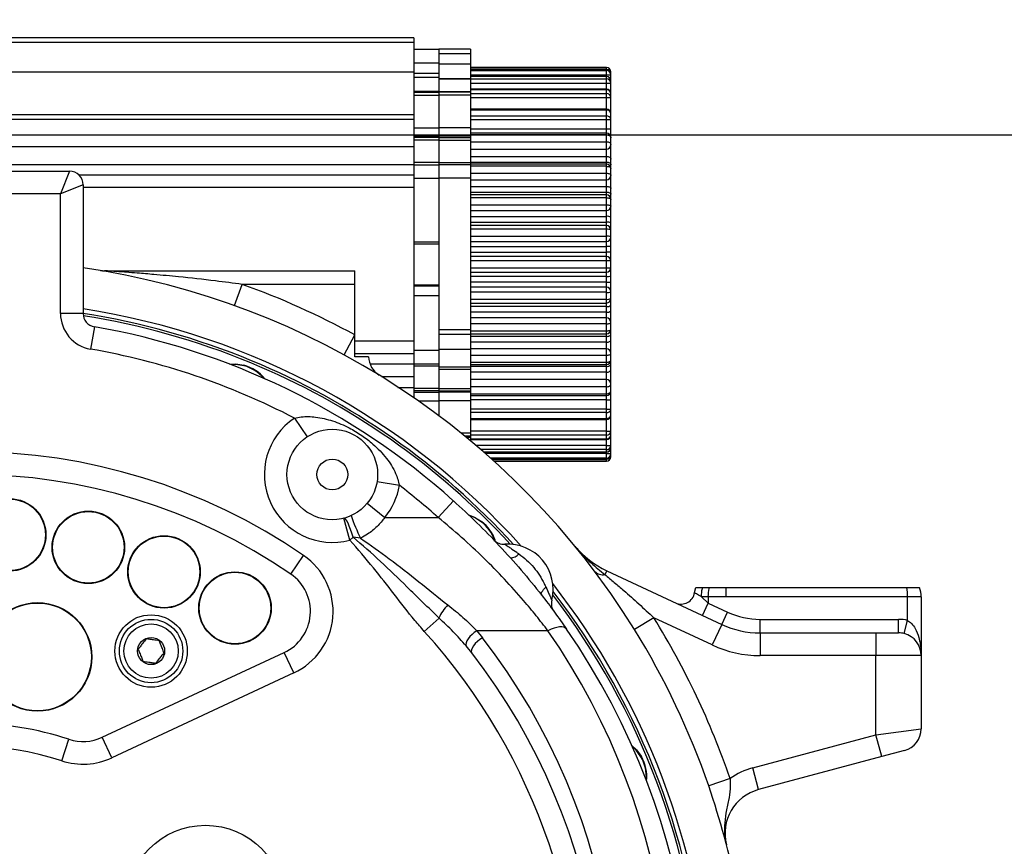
# Model space of a CAD drawing. Header units: millimetres. Extents: x -1 to 10933, y 0 to 7722.
# Tile 30 of 122: x 3660 to 3877, y 3521 to 3703. Entities that reach past the tile are written whole.
import ezdxf

# ---------------------------------------------------------------- set-up
doc = ezdxf.new("R2010")
doc.units = ezdxf.units.MM
doc.header["$LTSCALE"] = 13
doc.header["$PDSIZE"] = -1
doc.dimstyles.new('efort-st-1', dxfattribs={"dimtxt": 100, "dimasz": 100, "dimexe": 1.25, "dimexo": 0.625, "dimtad": 1, "dimdec": 0, "dimdsep": 46, "dimtxsty": 'Standard', "dimcen": 2.5, "dimclrd": 3, "dimclre": 3, "dimadec": 0, "dimazin": 0, "dimtfac": 1, "dimtmove": 0, "dimatfit": 3, "dimfxl": 1, "dimarcsym": 0})

# ---------------------------------------------------------------- blocks, each defined once
blk = doc.blocks.new('SW_CENTERMARKSYMBOL_1')
at = {"color": 0, "linetype": 'Continuous', "lineweight": 18}
for p, q in [((0, 5), (0, 67.5)), ((0, 0), (0, 2.5)), ((-5, 0), (-67.5, 0)), ((0, 0), (-2.5, 0)), ((0, 0), (0, -2.5)), ((0, 0), (2.5, 0)), ((5, 0), (67.5, 0)), ((0, -5), (0, -67.5))]:
    blk.add_line(p, q, dxfattribs=at)
blk = doc.blocks.new('*D147')
at = {"color": 3, "lineweight": -2}
for p, q in [((5389.67, 3777.93), (5389.67, 4090.22)), ((3303.02, 3677.93), (5390.92, 3677.93)), ((5389.67, 3477.93), (5389.67, 3677.93)), ((3649.43, 3477.93), (5390.92, 3477.93)), ((5389.67, 3377.93), (5389.67, 3277.93))]:
    blk.add_line(p, q, dxfattribs=at)
at = {"color": 3}
for points in [[(5373.01, 3777.93), (5406.34, 3777.93), (5389.67, 3677.93)], [(5406.34, 3377.93), (5373.01, 3377.93), (5389.67, 3477.93)]]:
    blk.add_solid(points, dxfattribs=at)
at = {"layer": 'Defpoints', "color": 0}
for p in [(3302.4, 3677.93), (5389.67, 3677.93), (3648.81, 3477.93)]:
    blk.add_point(p, dxfattribs=at)
at = {"color": 0, "insert": (5339.05, 3989.59), "char_height": 100, "attachment_point": 5, "rotation": 90}
blk.add_mtext('200', dxfattribs=at)
blk = doc.blocks.new('*D148')
at = {"color": 3, "lineweight": -2}
for p, q in [((4973.73, 3947.93), (4973.73, 4248.79)), ((3522.93, 3847.93), (4974.98, 3847.93)), ((4973.73, 3677.93), (4973.73, 3847.93)), ((3303.02, 3677.93), (4974.98, 3677.93)), ((4973.73, 3577.93), (4973.73, 3477.93))]:
    blk.add_line(p, q, dxfattribs=at)
at = {"color": 3}
for points in [[(4957.07, 3947.93), (4990.4, 3947.93), (4973.73, 3847.93)], [(4990.4, 3577.93), (4957.07, 3577.93), (4973.73, 3677.93)]]:
    blk.add_solid(points, dxfattribs=at)
at = {"layer": 'Defpoints', "color": 0}
for p in [(3522.31, 3847.93), (4973.73, 3847.93), (3302.4, 3677.93)]:
    blk.add_point(p, dxfattribs=at)
at = {"color": 0, "insert": (4923.11, 4152.64), "char_height": 100, "attachment_point": 5, "rotation": 90}
blk.add_mtext('170', dxfattribs=at)
blk = doc.blocks.new('*D152')
at = {"color": 3, "lineweight": -2}
for p, q in [((3648.81, 3478.56), (3648.81, 4261.68)), ((3853.81, 4260.43), (3748.81, 4260.43)), ((3953.81, 1527.38), (3953.81, 4261.68))]:
    blk.add_line(p, q, dxfattribs=at)
at = {"color": 3}
for points in [[(3748.81, 4277.1), (3748.81, 4243.77), (3648.81, 4260.43)], [(3853.81, 4243.77), (3853.81, 4277.1), (3953.81, 4260.43)]]:
    blk.add_solid(points, dxfattribs=at)
at = {"layer": 'Defpoints', "color": 0}
for p in [(3648.81, 4260.43), (3648.81, 3477.93), (3953.81, 1526.76)]:
    blk.add_point(p, dxfattribs=at)
at = {"color": 0, "insert": (3801.31, 4311.06), "char_height": 100, "attachment_point": 5}
blk.add_mtext('305', dxfattribs=at)

msp = doc.modelspace()

# ---------------------------------------------------------------- linework, layer by layer
at = {"color": 7, "linetype": 'Continuous', "lineweight": 25}
for p, q in [((3746.81, 3699.36), (3563.31, 3699.36)), ((3746.81, 3699.36), (3746.81, 3698.36)), ((3746.81, 3698.36), (3563.31, 3698.36)), ((3746.81, 3698.36), (3746.81, 3691.86)), ((3746.81, 3696.86), (3752.31, 3696.86)), ((3752.31, 3696.86), (3752.31, 3693.86)), ((3759.31, 3696.86), (3752.31, 3696.86)), ((3759.31, 3695.86), (3752.31, 3695.86)), ((3759.31, 3696.86), (3759.31, 3695.86)), ((3759.31, 3695.86), (3759.31, 3693.61)), ((3746.81, 3693.86), (3752.31, 3693.86)), ((3752.31, 3693.86), (3752.31, 3691.49)), ((3752.31, 3693.61), (3759.31, 3693.61)), ((3759.31, 3693.61), (3759.31, 3690.36)), ((3789.31, 3692.86), (3759.31, 3692.86)), ((3759.31, 3692.86), (3789.31, 3692.86)), ((3746.81, 3691.86), (3746.81, 3682.36)), ((3752.31, 3691.49), (3746.81, 3691.49)), ((3752.31, 3690.62), (3746.81, 3690.62)), ((3752.31, 3691.49), (3752.31, 3690.62)), ((3752.31, 3690.62), (3752.31, 3687.55)), ((3789.31, 3692.43), (3759.31, 3692.43)), ((3789.31, 3692.42), (3759.31, 3692.42)), ((3759.31, 3692.17), (3789.31, 3692.17)), ((3759.31, 3691.19), (3789.31, 3691.19)), ((3789.31, 3690.87), (3759.31, 3690.87)), ((3789.31, 3690.83), (3759.31, 3690.83)), ((3789.31, 3692.17), (3789.31, 3692.42)), ((3789.31, 3691.19), (3789.31, 3692.17)), ((3789.31, 3691.19), (3790.31, 3691.19)), ((3789.31, 3690.31), (3789.31, 3690.83)), ((3790.31, 3691.43), (3790.31, 3691.86)), ((3790.31, 3691.86), (3790.31, 3691.86)), ((3790.31, 3691.19), (3790.31, 3691.43)), ((3790.31, 3689.87), (3790.31, 3691.19)), ((3759.31, 3690.36), (3752.31, 3690.36)), ((3759.31, 3690.23), (3752.31, 3690.23)), ((3759.31, 3690.36), (3759.31, 3690.23)), ((3759.31, 3690.31), (3789.31, 3690.31)), ((3759.31, 3690.23), (3759.31, 3687.55)), ((3759.31, 3689.37), (3789.31, 3689.37)), ((3789.31, 3689.37), (3789.31, 3690.31)), ((3789.31, 3689.37), (3790.31, 3689.37)), ((3790.31, 3689.37), (3790.31, 3689.87)), ((3790.31, 3687.05), (3790.31, 3689.37)), ((3752.31, 3687.55), (3746.81, 3687.55)), ((3746.81, 3687.36), (3752.31, 3687.36)), ((3746.81, 3686.7), (3752.31, 3686.7)), ((3752.31, 3687.55), (3752.31, 3687.36)), ((3752.31, 3687.55), (3759.31, 3687.55)), ((3752.31, 3687.36), (3752.31, 3686.7)), ((3759.31, 3687.36), (3752.31, 3687.36)), ((3752.31, 3686.7), (3752.31, 3679.53)), ((3759.31, 3686.7), (3752.31, 3686.7)), ((3789.31, 3688.05), (3759.31, 3688.05)), ((3789.31, 3687.93), (3759.31, 3687.93)), ((3759.31, 3687.55), (3759.31, 3687.36)), ((3759.31, 3687.36), (3759.31, 3686.7)), ((3759.31, 3687.09), (3789.31, 3687.09)), ((3759.31, 3686.7), (3759.31, 3679.53)), ((3759.31, 3686.23), (3789.31, 3686.23)), ((3789.31, 3687.09), (3789.31, 3687.93)), ((3789.31, 3686.23), (3789.31, 3687.09)), ((3789.31, 3686.23), (3790.31, 3686.23)), ((3790.31, 3686.23), (3790.31, 3687.05)), ((3790.31, 3682.63), (3790.31, 3686.23)), ((3746.81, 3682.36), (3563.31, 3682.36)), ((3746.81, 3682.36), (3746.81, 3681.36)), ((3789.31, 3683.63), (3759.31, 3683.63)), ((3789.31, 3683.41), (3759.31, 3683.41)), ((3759.31, 3682.13), (3789.31, 3682.13)), ((3789.31, 3682.13), (3789.31, 3683.41)), ((3789.31, 3681.38), (3789.31, 3682.13)), ((3790.31, 3681.38), (3790.31, 3682.63)), ((3746.81, 3681.36), (3563.31, 3681.36)), ((3746.81, 3681.36), (3746.81, 3675.35)), ((3759.31, 3681.38), (3789.31, 3681.38)), ((3789.31, 3679.31), (3789.31, 3681.38)), ((3789.31, 3681.38), (3790.31, 3681.38)), ((3790.31, 3679.31), (3790.31, 3681.38)), ((3746.81, 3679.53), (3752.31, 3679.53)), ((3746.81, 3677.65), (3752.31, 3677.65)), ((3752.31, 3679.53), (3752.31, 3677.65)), ((3759.31, 3679.53), (3752.31, 3679.53)), ((3752.31, 3677.65), (3752.31, 3677.34)), ((3759.31, 3677.65), (3752.31, 3677.65)), ((3759.31, 3679.53), (3759.31, 3677.65)), ((3759.31, 3679.31), (3789.31, 3679.31)), ((3789.31, 3678.31), (3759.31, 3678.31)), ((3789.31, 3677.97), (3759.31, 3677.97)), ((3759.31, 3677.65), (3759.31, 3677.35)), ((3789.31, 3678.31), (3789.31, 3679.31)), ((3789.31, 3679.31), (3790.31, 3679.31)), ((3789.31, 3677.97), (3789.31, 3678.31)), ((3789.31, 3676.43), (3789.31, 3677.97)), ((3790.31, 3677.31), (3790.31, 3679.31)), ((3563.31, 3675.36), (3746.81, 3675.35)), ((3752.31, 3677.34), (3746.81, 3677.34)), ((3752.31, 3676.76), (3746.81, 3676.76)), ((3746.81, 3675.35), (3746.81, 3671.35)), ((3752.31, 3677.35), (3759.31, 3677.35)), ((3752.31, 3677.34), (3752.31, 3676.76)), ((3752.31, 3676.76), (3752.31, 3671.88)), ((3752.31, 3676.76), (3759.31, 3676.76)), ((3759.31, 3677.35), (3759.31, 3676.76)), ((3759.31, 3676.76), (3759.31, 3671.88)), ((3759.31, 3676.43), (3789.31, 3676.43)), ((3789.31, 3674.81), (3789.31, 3676.43)), ((3790.31, 3675.81), (3790.31, 3677.31)), ((3790.31, 3672.59), (3790.31, 3675.81)), ((3759.31, 3674.81), (3789.31, 3674.81)), ((3759.31, 3673.2), (3789.31, 3673.2)), ((3789.31, 3673.2), (3789.31, 3674.81)), ((3789.31, 3671.93), (3789.31, 3673.2)), ((3746.81, 3671.35), (3566.99, 3671.36)), ((3752.31, 3671.88), (3746.81, 3671.88)), ((3746.81, 3671.36), (3752.31, 3671.36)), ((3746.81, 3671.35), (3746.81, 3669.15)), ((3752.31, 3671.88), (3752.31, 3671.36)), ((3752.31, 3671.88), (3759.31, 3671.88)), ((3752.31, 3671.36), (3752.31, 3668.36)), ((3759.31, 3671.36), (3752.31, 3671.36)), ((3759.31, 3671.93), (3789.31, 3671.93)), ((3759.31, 3671.88), (3759.31, 3671.36)), ((3789.31, 3671.51), (3759.31, 3671.51)), ((3759.31, 3671.36), (3759.31, 3668.36)), ((3789.31, 3671.01), (3759.31, 3671.01)), ((3789.31, 3671.51), (3789.31, 3671.93)), ((3789.31, 3671.01), (3789.31, 3671.51)), ((3789.31, 3669.47), (3789.31, 3671.01)), ((3790.31, 3671.35), (3790.31, 3672.59)), ((3790.31, 3670.51), (3790.31, 3671.35)), ((3626.81, 3669.93), (3670.81, 3669.93)), ((3670.81, 3669.93), (3668.81, 3664.93)), ((3672.77, 3669.15), (3746.81, 3669.15)), ((3746.81, 3669.15), (3746.81, 3666.35)), ((3759.31, 3669.47), (3789.31, 3669.47)), ((3789.31, 3668.01), (3789.31, 3669.47)), ((3790.31, 3669.01), (3790.31, 3670.51)), ((3790.31, 3666.13), (3790.31, 3669.01)), ((3673.81, 3666.93), (3668.81, 3664.93)), ((3673.81, 3666.93), (3673.81, 3638.51)), ((3746.81, 3668.36), (3752.31, 3668.36)), ((3752.31, 3668.36), (3752.31, 3654.36)), ((3759.31, 3668.36), (3752.31, 3668.36)), ((3759.31, 3668.36), (3759.31, 3634.86)), ((3759.31, 3668.01), (3789.31, 3668.01)), ((3759.31, 3666.57), (3789.31, 3666.57)), ((3789.31, 3666.57), (3789.31, 3668.01)), ((3789.31, 3665.3), (3789.31, 3666.57)), ((3668.81, 3664.93), (3628.81, 3664.93)), ((3668.81, 3638.51), (3668.81, 3664.93)), ((3746.81, 3666.35), (3673.81, 3666.35)), ((3746.81, 3666.35), (3746.81, 3632.42)), ((3759.31, 3665.3), (3789.31, 3665.3)), ((3789.31, 3664.71), (3759.31, 3664.71)), ((3789.31, 3664.71), (3789.31, 3665.3)), ((3789.31, 3664.05), (3789.31, 3664.71)), ((3790.31, 3664.89), (3790.31, 3666.13)), ((3790.31, 3663.71), (3790.31, 3664.89)), ((3789.31, 3664.05), (3759.31, 3664.05)), ((3759.31, 3662.51), (3789.31, 3662.51)), ((3789.31, 3662.51), (3789.31, 3664.05)), ((3789.31, 3661.21), (3789.31, 3662.51)), ((3790.31, 3662.21), (3790.31, 3663.71)), ((3790.31, 3659.67), (3790.31, 3662.21)), ((3759.31, 3661.21), (3789.31, 3661.21)), ((3789.31, 3659.94), (3789.31, 3661.21)), ((3759.31, 3659.94), (3789.31, 3659.94)), ((3759.31, 3658.67), (3789.31, 3658.67)), ((3789.31, 3657.91), (3759.31, 3657.91)), ((3789.31, 3658.67), (3789.31, 3659.94)), ((3789.31, 3657.91), (3789.31, 3658.67)), ((3789.31, 3657.09), (3789.31, 3657.91)), ((3790.31, 3658.43), (3790.31, 3659.67)), ((3790.31, 3656.91), (3790.31, 3658.43)), ((3789.31, 3657.09), (3759.31, 3657.09)), ((3789.31, 3655.55), (3789.31, 3657.09)), ((3790.31, 3655.41), (3790.31, 3656.91)), ((3746.81, 3654.36), (3752.31, 3654.36)), ((3746.81, 3653.86), (3752.31, 3653.86)), ((3752.31, 3654.36), (3752.31, 3653.86)), ((3752.31, 3653.86), (3752.31, 3644.86)), ((3759.31, 3655.55), (3789.31, 3655.55)), ((3759.31, 3654.41), (3789.31, 3654.41)), ((3789.31, 3654.41), (3789.31, 3655.55)), ((3789.31, 3653.31), (3789.31, 3654.41)), ((3790.31, 3653.21), (3790.31, 3655.41)), ((3759.31, 3653.31), (3789.31, 3653.31)), ((3759.31, 3652.04), (3789.31, 3652.04)), ((3789.31, 3652.04), (3789.31, 3653.31)), ((3789.31, 3651.11), (3789.31, 3652.04)), ((3790.31, 3651.97), (3790.31, 3653.21)), ((3790.31, 3650.11), (3790.31, 3651.97)), ((3789.31, 3651.11), (3759.31, 3651.11)), ((3789.31, 3650.13), (3759.31, 3650.13)), ((3789.31, 3650.13), (3789.31, 3651.11)), ((3789.31, 3648.59), (3789.31, 3650.13)), ((3790.31, 3648.61), (3790.31, 3650.11)), ((3678.5, 3647.93), (3733.81, 3647.93)), ((3733.81, 3644.93), (3733.81, 3647.93)), ((3759.31, 3648.59), (3789.31, 3648.59)), ((3759.31, 3647.61), (3789.31, 3647.61)), ((3789.31, 3647.61), (3789.31, 3648.59)), ((3789.31, 3646.68), (3789.31, 3647.61)), ((3790.31, 3646.75), (3790.31, 3648.61)), ((3707.26, 3640.23), (3708.95, 3644.93)), ((3733.81, 3644.93), (3708.95, 3644.93)), ((3733.81, 3633.76), (3733.81, 3644.93)), ((3746.81, 3644.86), (3752.31, 3644.86)), ((3752.31, 3644.86), (3752.31, 3644.51)), ((3789.31, 3646.68), (3759.31, 3646.68)), ((3789.31, 3645.41), (3759.31, 3645.41)), ((3789.31, 3645.41), (3789.31, 3646.68)), ((3789.31, 3644.31), (3789.31, 3645.41)), ((3790.31, 3645.51), (3790.31, 3646.75)), ((3790.31, 3643.31), (3790.31, 3645.51)), ((3752.31, 3644.51), (3746.81, 3644.51)), ((3752.31, 3644.51), (3752.31, 3642.41)), ((3789.31, 3644.31), (3759.31, 3644.31)), ((3789.31, 3643.17), (3759.31, 3643.17)), ((3789.31, 3643.17), (3789.31, 3644.31)), ((3789.31, 3641.63), (3789.31, 3643.17)), ((3790.31, 3641.81), (3790.31, 3643.31)), ((3752.31, 3642.41), (3746.81, 3642.41)), ((3752.31, 3642.41), (3752.31, 3630.36)), ((3759.31, 3641.63), (3789.31, 3641.63)), ((3759.31, 3640.81), (3789.31, 3640.81)), ((3789.31, 3640.81), (3789.31, 3641.63)), ((3789.31, 3640.05), (3789.31, 3640.81)), ((3790.31, 3640.29), (3790.31, 3641.81)), ((3673.81, 3638.51), (3668.81, 3638.51)), ((3789.31, 3640.05), (3759.31, 3640.05)), ((3789.31, 3638.78), (3759.31, 3638.78)), ((3789.31, 3638.78), (3789.31, 3640.05)), ((3789.31, 3637.51), (3789.31, 3638.78)), ((3790.31, 3639.05), (3790.31, 3640.29)), ((3790.31, 3636.51), (3790.31, 3639.05)), ((3789.31, 3637.51), (3759.31, 3637.51)), ((3789.31, 3636.21), (3759.31, 3636.21)), ((3789.31, 3636.21), (3789.31, 3637.51)), ((3789.31, 3634.67), (3789.31, 3636.21)), ((3790.31, 3635.01), (3790.31, 3636.51)), ((3676.29, 3635.55), (3675.44, 3630.63)), ((3759.31, 3634.86), (3752.31, 3634.86)), ((3759.31, 3634.86), (3759.31, 3633.86)), ((3759.31, 3634.67), (3789.31, 3634.67)), ((3759.31, 3634.01), (3789.31, 3634.01)), ((3789.31, 3634.01), (3789.31, 3634.67)), ((3789.31, 3633.42), (3789.31, 3634.01)), ((3790.31, 3633.83), (3790.31, 3635.01)), ((3731.42, 3629.37), (3733.81, 3633.76)), ((3733.81, 3632.42), (3746.81, 3632.42)), ((3746.81, 3632.42), (3746.81, 3629.55)), ((3759.31, 3633.86), (3752.31, 3633.86)), ((3759.31, 3633.86), (3759.31, 3630.61)), ((3789.31, 3633.42), (3759.31, 3633.42)), ((3789.31, 3632.15), (3759.31, 3632.15)), ((3789.31, 3632.15), (3789.31, 3633.42)), ((3789.31, 3630.71), (3789.31, 3632.15)), ((3790.31, 3632.59), (3790.31, 3633.83)), ((3790.31, 3629.71), (3790.31, 3632.59)), ((3746.81, 3630.36), (3752.31, 3630.36)), ((3752.31, 3630.61), (3759.31, 3630.61)), ((3752.31, 3630.36), (3752.31, 3627.36)), ((3789.31, 3630.71), (3759.31, 3630.71)), ((3759.31, 3630.61), (3759.31, 3626.65)), ((3789.31, 3629.25), (3789.31, 3630.71)), ((3790.31, 3628.21), (3790.31, 3629.71)), ((3746.81, 3629.55), (3733.81, 3629.55)), ((3746.81, 3629.55), (3746.81, 3627.35)), ((3789.31, 3629.25), (3759.31, 3629.25)), ((3759.31, 3627.71), (3789.31, 3627.71)), ((3789.31, 3627.71), (3789.31, 3629.25)), ((3789.31, 3627.21), (3789.31, 3627.71)), ((3790.31, 3627.37), (3790.31, 3628.21)), ((3737.23, 3627.35), (3746.81, 3627.35)), ((3746.81, 3627.36), (3752.31, 3627.36)), ((3746.81, 3627.35), (3746.81, 3624.56)), ((3752.31, 3626.84), (3746.81, 3626.84)), ((3752.31, 3627.36), (3752.31, 3626.84)), ((3752.31, 3626.84), (3752.31, 3621.96)), ((3759.31, 3626.65), (3752.31, 3626.65)), ((3759.31, 3626.15), (3752.31, 3626.15)), ((3759.31, 3627.21), (3789.31, 3627.21)), ((3789.31, 3626.79), (3759.31, 3626.79)), ((3759.31, 3626.65), (3759.31, 3626.15)), ((3759.31, 3626.15), (3759.31, 3621.96)), ((3789.31, 3625.52), (3759.31, 3625.52)), ((3789.31, 3626.79), (3789.31, 3627.21)), ((3789.31, 3625.52), (3789.31, 3626.79)), ((3789.31, 3623.91), (3789.31, 3625.52)), ((3790.31, 3626.13), (3790.31, 3627.37)), ((3790.31, 3622.91), (3790.31, 3626.13)), ((3739.67, 3624.56), (3746.81, 3624.56)), ((3746.81, 3624.56), (3746.81, 3622.16)), ((3789.31, 3623.91), (3759.31, 3623.91)), ((3789.31, 3622.29), (3789.31, 3623.91)), ((3743.27, 3622.16), (3746.81, 3622.16)), ((3746.81, 3622.16), (3746.81, 3619.89)), ((3752.31, 3621.96), (3746.81, 3621.96)), ((3752.31, 3621.38), (3746.81, 3621.38)), ((3746.81, 3621.08), (3752.31, 3621.08)), ((3752.31, 3621.96), (3752.31, 3621.38)), ((3752.31, 3621.96), (3759.31, 3621.96)), ((3752.31, 3621.38), (3752.31, 3621.08)), ((3752.31, 3621.38), (3759.31, 3621.38)), ((3752.31, 3621.08), (3752.31, 3619.19)), ((3759.31, 3621.08), (3752.31, 3621.08)), ((3789.31, 3622.29), (3759.31, 3622.29)), ((3759.31, 3621.96), (3759.31, 3621.38)), ((3759.31, 3621.38), (3759.31, 3621.08)), ((3759.31, 3621.08), (3759.31, 3619.19)), ((3789.31, 3620.75), (3789.31, 3622.29)), ((3790.31, 3621.41), (3790.31, 3622.91)), ((3790.31, 3619.41), (3790.31, 3621.41)), ((3752.31, 3619.19), (3752.31, 3615.93)), ((3759.31, 3619.19), (3752.31, 3619.19)), ((3759.31, 3620.75), (3789.31, 3620.75)), ((3759.31, 3620.41), (3789.31, 3620.41)), ((3789.31, 3619.41), (3759.31, 3619.41)), ((3759.31, 3619.19), (3759.31, 3612.03)), ((3789.31, 3620.41), (3789.31, 3620.75)), ((3789.31, 3619.41), (3789.31, 3620.41)), ((3789.31, 3619.41), (3790.31, 3619.41)), ((3789.31, 3617.35), (3789.31, 3619.41)), ((3790.31, 3617.35), (3790.31, 3619.41)), ((3789.31, 3617.35), (3759.31, 3617.35)), ((3789.31, 3616.59), (3759.31, 3616.59)), ((3789.31, 3616.59), (3789.31, 3617.35)), ((3789.31, 3617.35), (3790.31, 3617.35)), ((3789.31, 3615.31), (3789.31, 3616.59)), ((3790.31, 3616.1), (3790.31, 3617.35)), ((3720.45, 3615.38), (3723.23, 3611.23)), ((3759.31, 3615.31), (3789.31, 3615.31)), ((3759.31, 3615.1), (3789.31, 3615.1)), ((3790.31, 3612.5), (3790.31, 3616.1)), ((3789.31, 3612.5), (3759.31, 3612.5)), ((3789.31, 3612.5), (3790.31, 3612.5)), ((3789.31, 3611.63), (3789.31, 3612.5)), ((3790.31, 3611.68), (3790.31, 3612.5)), ((3759.31, 3611.36), (3758.14, 3611.36)), ((3759.31, 3612.03), (3759.31, 3611.36)), ((3789.31, 3611.63), (3759.31, 3611.63)), ((3759.31, 3611.36), (3759.31, 3611.17)), ((3759.31, 3611.17), (3759.31, 3610.39)), ((3759.31, 3610.79), (3789.31, 3610.79)), ((3759.31, 3610.68), (3789.31, 3610.68)), ((3789.31, 3610.79), (3789.31, 3611.63)), ((3790.31, 3609.36), (3790.31, 3611.68)), ((3762.29, 3607.85), (3789.31, 3607.85)), ((3789.31, 3609.36), (3790.31, 3609.36)), ((3789.31, 3608.42), (3789.31, 3609.36)), ((3789.31, 3607.9), (3789.31, 3608.42)), ((3790.31, 3608.85), (3790.31, 3609.36)), ((3790.31, 3607.54), (3790.31, 3608.85)), ((3764.05, 3606.3), (3789.31, 3606.3)), ((3764.53, 3605.86), (3789.31, 3605.86)), ((3789.31, 3606.55), (3789.31, 3607.54)), ((3789.31, 3607.54), (3790.31, 3607.54)), ((3789.31, 3606.31), (3789.31, 3606.55)), ((3790.31, 3607.3), (3790.31, 3607.54)), ((3790.31, 3606.87), (3790.31, 3607.3)), ((3790.31, 3606.86), (3790.31, 3606.87)), ((3738.68, 3601.35), (3743.62, 3600.55)), ((3755.53, 3597.14), (3752.19, 3593.42)), ((3736.54, 3596.59), (3740.41, 3593.42)), ((3732.68, 3588.44), (3731.39, 3593.27)), ((3740.41, 3593.42), (3752.19, 3593.42)), ((3733.39, 3589.08), (3732.68, 3588.44)), ((3735.07, 3588.84), (3733.39, 3589.08)), ((3719.66, 3580.92), (3722.49, 3585.04)), ((3789.39, 3581.65), (3789, 3580.83)), ((3789.39, 3581.65), (3814.79, 3569.81)), ((3808.77, 3576.83), (3809.06, 3577.93)), ((3815.73, 3577.93), (3855.64, 3577.93)), ((3810.28, 3575.93), (3811.81, 3574.51)), ((3815.73, 3575.93), (3811.81, 3575.93)), ((3811.81, 3575.93), (3811.81, 3574.51)), ((3855.81, 3575.93), (3815.73, 3575.93)), ((3855.81, 3570.68), (3855.81, 3575.93)), ((3858.81, 3575.93), (3855.81, 3575.93)), ((3858.81, 3575.93), (3858.81, 3562.93)), ((3810.54, 3571.79), (3811.81, 3574.51)), ((3811.81, 3574.51), (3816.06, 3572.53)), ((3752.37, 3571.2), (3749.12, 3568.28)), ((3799.77, 3571.29), (3795.52, 3568.66)), ((3812.68, 3565.27), (3799.77, 3571.29)), ((3814.79, 3569.81), (3816.06, 3572.53)), ((3823.24, 3567.93), (3823.24, 3570.93)), ((3823.24, 3570.93), (3853.81, 3570.93)), ((3853.81, 3567.93), (3853.81, 3570.93)), ((3814.79, 3569.81), (3812.68, 3565.27)), ((3855.06, 3567.77), (3855.81, 3570.68)), ((3760.69, 3568.42), (3761.97, 3566.86)), ((3776.42, 3568.42), (3760.69, 3568.42)), ((3823.24, 3567.93), (3848.81, 3567.93)), ((3823.24, 3567.93), (3823.24, 3562.93)), ((3848.81, 3567.93), (3848.81, 3562.93)), ((3848.81, 3567.93), (3853.81, 3567.93)), ((3759.6, 3563.53), (3758.35, 3565.06)), ((3678.02, 3544.87), (3718.22, 3563.61)), ((3720.33, 3559.08), (3718.22, 3563.61)), ((3848.81, 3562.93), (3823.24, 3562.93)), ((3858.81, 3562.93), (3848.81, 3562.93)), ((3848.81, 3545.43), (3848.81, 3562.93)), ((3858.81, 3562.93), (3858.81, 3546.77)), ((3720.33, 3559.08), (3680.13, 3540.34)), ((3680.13, 3540.34), (3678.02, 3544.87)), ((3821.61, 3538.14), (3848.81, 3545.43)), ((3848.81, 3545.43), (3858.81, 3546.77)), ((3850.1, 3540.6), (3848.81, 3545.43)), ((3669.11, 3539.68), (3670.67, 3544.43)), ((3850.1, 3540.6), (3822.9, 3533.31)), ((3855.1, 3541.94), (3850.1, 3540.6)), ((3822.9, 3533.31), (3821.61, 3538.14)), ((3816.63, 3535.75), (3811.9, 3534.13))]:
    msp.add_line(p, q, dxfattribs=at)
at = {"color": 8, "linetype": 'Continuous', "lineweight": 25}
for p, q in [((3789.31, 3692.43), (3789.31, 3692.86)), ((3789.31, 3692.86), (3789.31, 3692.86)), ((3571.31, 3691.86), (3746.81, 3691.86)), ((3789.31, 3692.42), (3789.31, 3692.43)), ((3789.31, 3690.87), (3789.31, 3691.19)), ((3789.31, 3690.83), (3789.31, 3690.87)), ((3790.21, 3691.86), (3790.31, 3691.86)), ((3789.31, 3688.05), (3789.31, 3689.37)), ((3789.31, 3687.93), (3789.31, 3688.05)), ((3789.31, 3683.63), (3789.31, 3686.23)), ((3789.31, 3683.41), (3789.31, 3683.63)), ((3747.81, 3619.19), (3752.31, 3619.19)), ((3789.31, 3615.1), (3789.31, 3615.31)), ((3789.31, 3612.5), (3789.31, 3615.1)), ((3759.31, 3612.03), (3757.32, 3612.03)), ((3758.37, 3611.17), (3759.31, 3611.17)), ((3789.31, 3610.68), (3789.31, 3610.79)), ((3789.31, 3609.36), (3789.31, 3610.68)), ((3789.31, 3609.36), (3760.54, 3609.36)), ((3789.31, 3608.42), (3761.64, 3608.42)), ((3762.23, 3607.9), (3789.31, 3607.9)), ((3789.31, 3607.85), (3789.31, 3607.9)), ((3789.31, 3607.54), (3789.31, 3607.85)), ((3789.31, 3607.54), (3762.65, 3607.54)), ((3789.31, 3606.55), (3763.76, 3606.55)), ((3764.03, 3606.31), (3789.31, 3606.31)), ((3789.31, 3605.87), (3764.52, 3605.87)), ((3789.31, 3606.3), (3789.31, 3606.31)), ((3789.31, 3605.87), (3789.31, 3606.3)), ((3789.31, 3605.86), (3789.31, 3605.87)), ((3790.21, 3606.87), (3790.31, 3606.87))]:
    msp.add_line(p, q, dxfattribs=at)
at = {"color": 7, "linetype": 'Continuous', "lineweight": 25, "flags": 128}
for points in [[(3789.31, 3677.97), (3789.5, 3677.96), (3789.69, 3677.92), (3789.87, 3677.86), (3790.02, 3677.78), (3790.14, 3677.68), (3790.23, 3677.56), (3790.29, 3677.44), (3790.31, 3677.31)], [(3789.31, 3676.43), (3789.5, 3676.42), (3789.69, 3676.39), (3789.87, 3676.33), (3790.02, 3676.25), (3790.14, 3676.16), (3790.23, 3676.05), (3790.29, 3675.93), (3790.31, 3675.81)], [(3789.31, 3673.2), (3789.5, 3673.19), (3789.69, 3673.15), (3789.87, 3673.1), (3790.02, 3673.02), (3790.14, 3672.93), (3790.23, 3672.82), (3790.29, 3672.71), (3790.31, 3672.59)], [(3789.31, 3671.93), (3789.5, 3671.92), (3789.69, 3671.89), (3789.87, 3671.84), (3790.02, 3671.76), (3790.14, 3671.68), (3790.23, 3671.58), (3790.29, 3671.47), (3790.31, 3671.35)], [(3789.31, 3671.01), (3789.5, 3671), (3789.69, 3670.97), (3789.87, 3670.93), (3790.02, 3670.86), (3790.14, 3670.79), (3790.23, 3670.7), (3790.29, 3670.61), (3790.31, 3670.51)], [(3789.31, 3669.47), (3789.5, 3669.47), (3789.69, 3669.44), (3789.87, 3669.4), (3790.02, 3669.34), (3790.14, 3669.27), (3790.23, 3669.19), (3790.29, 3669.1), (3790.31, 3669.01)], [(3789.31, 3666.57), (3789.5, 3666.56), (3789.69, 3666.54), (3789.87, 3666.5), (3790.02, 3666.44), (3790.14, 3666.38), (3790.23, 3666.3), (3790.29, 3666.22), (3790.31, 3666.13)], [(3789.31, 3665.3), (3789.5, 3665.3), (3789.69, 3665.27), (3789.87, 3665.23), (3790.02, 3665.18), (3790.14, 3665.12), (3790.23, 3665.05), (3790.29, 3664.97), (3790.31, 3664.89)], [(3789.31, 3664.05), (3789.5, 3664.04), (3789.69, 3664.02), (3789.87, 3663.99), (3790.02, 3663.95), (3790.14, 3663.9), (3790.23, 3663.84), (3790.29, 3663.78), (3790.31, 3663.71)], [(3789.31, 3662.51), (3789.5, 3662.51), (3789.69, 3662.49), (3789.87, 3662.46), (3790.02, 3662.43), (3790.14, 3662.38), (3790.23, 3662.33), (3790.29, 3662.27), (3790.31, 3662.21)], [(3789.31, 3636.21), (3789.5, 3636.22), (3789.69, 3636.23), (3789.87, 3636.26), (3790.02, 3636.3), (3790.14, 3636.34), (3790.23, 3636.4), (3790.29, 3636.45), (3790.31, 3636.51)], [(3789.31, 3634.67), (3789.5, 3634.68), (3789.69, 3634.7), (3789.87, 3634.73), (3790.02, 3634.77), (3790.14, 3634.82), (3790.23, 3634.88), (3790.29, 3634.95), (3790.31, 3635.01)], [(3789.31, 3633.42), (3789.5, 3633.43), (3789.69, 3633.45), (3789.87, 3633.49), (3790.02, 3633.54), (3790.14, 3633.6), (3790.23, 3633.67), (3790.29, 3633.75), (3790.31, 3633.83)], [(3789.31, 3632.15), (3789.5, 3632.16), (3789.69, 3632.19), (3789.87, 3632.23), (3790.02, 3632.28), (3790.14, 3632.35), (3790.23, 3632.43), (3790.29, 3632.51), (3790.31, 3632.59)], [(3789.31, 3629.25), (3789.5, 3629.26), (3789.69, 3629.29), (3789.87, 3629.33), (3790.02, 3629.39), (3790.14, 3629.46), (3790.23, 3629.54), (3790.29, 3629.62), (3790.31, 3629.71)], [(3789.31, 3627.71), (3789.5, 3627.72), (3789.69, 3627.75), (3789.87, 3627.8), (3790.02, 3627.86), (3790.14, 3627.94), (3790.23, 3628.02), (3790.29, 3628.12), (3790.31, 3628.21)], [(3706.11, 3627.32), (3707.51, 3627.35), (3709.31, 3627.05)], [(3789.31, 3626.79), (3789.5, 3626.8), (3789.69, 3626.84), (3789.87, 3626.89), (3790.02, 3626.96), (3790.14, 3627.05), (3790.23, 3627.15), (3790.29, 3627.26), (3790.31, 3627.37)], [(3789.31, 3625.52), (3789.5, 3625.54), (3789.69, 3625.57), (3789.87, 3625.63), (3790.02, 3625.7), (3790.14, 3625.8), (3790.23, 3625.9), (3790.29, 3626.02), (3790.31, 3626.13)], [(3789.31, 3622.29), (3789.5, 3622.3), (3789.69, 3622.34), (3789.87, 3622.4), (3790.02, 3622.47), (3790.14, 3622.57), (3790.23, 3622.67), (3790.29, 3622.79), (3790.31, 3622.91)], [(3789.31, 3620.75), (3789.5, 3620.77), (3789.69, 3620.8), (3789.87, 3620.87), (3790.02, 3620.95), (3790.14, 3621.05), (3790.23, 3621.16), (3790.29, 3621.28), (3790.31, 3621.41)], [(3733.39, 3589.08), (3733.13, 3589.95), (3732.85, 3590.77), (3732.57, 3591.52), (3732.29, 3592.15), (3732.02, 3592.66), (3731.78, 3593.02), (3731.57, 3593.23), (3731.39, 3593.27)], [(3758.86, 3594.04), (3760.22, 3593.51), (3761.77, 3592.55)], [(3775.01, 3576.29), (3774.96, 3576.41), (3774.95, 3576.57), (3775, 3576.76), (3775.1, 3576.98), (3775.25, 3577.22), (3775.45, 3577.49), (3775.68, 3577.76), (3775.96, 3578.05)], [(3780.53, 3568.76), (3780.29, 3569), (3779.94, 3569.17), (3779.5, 3569.25), (3778.99, 3569.25), (3778.4, 3569.16), (3777.77, 3568.99), (3777.1, 3568.74), (3776.42, 3568.42)], [(3760.69, 3568.42), (3760.16, 3568.03), (3759.66, 3567.59), (3759.2, 3567.12), (3758.83, 3566.63), (3758.54, 3566.16), (3758.36, 3565.73), (3758.3, 3565.36), (3758.35, 3565.06)], [(3761.97, 3566.86), (3761.39, 3566.48), (3760.84, 3566.04), (3760.35, 3565.57), (3759.96, 3565.08), (3759.67, 3564.6), (3759.51, 3564.17), (3759.48, 3563.81), (3759.6, 3563.53)], [(3794.96, 3543.05), (3795.97, 3542.08), (3797.03, 3540.6)]]:
    msp.add_lwpolyline(points, dxfattribs=at)
at = {"color": 8, "linetype": 'Continuous', "lineweight": 25, "flags": 128}
for points in [[(3709.28, 3626.96), (3707.51, 3627.25), (3706.32, 3627.24)], [(3761.71, 3592.47), (3760.18, 3593.42), (3759.25, 3593.81)], [(3796.95, 3540.55), (3795.89, 3542.01), (3795.05, 3542.84)]]:
    msp.add_lwpolyline(points, dxfattribs=at)
at = {"color": 7, "linetype": 'Continuous', "lineweight": 25}
for centre, radius in [((3728.81, 3602.93), 10), ((3728.81, 3602.93), 3.4), ((3657.6, 3589.59), 8), ((3657.6, 3589.59), 7.9), ((3674.96, 3586.84), 8), ((3674.96, 3586.84), 7.9), ((3691.67, 3581.41), 8), ((3691.67, 3581.41), 7.9), ((3707.33, 3573.43), 8), ((3707.33, 3573.43), 7.9), ((3663.74, 3562.63), 12), ((3663.74, 3562.63), 11.9), ((3688.81, 3563.93), 8), ((3688.81, 3563.93), 7), ((3688.81, 3563.93), 6), ((3688.81, 3563.93), 3), ((3700.81, 3507.93), 17.5)]:
    msp.add_circle(centre, radius, dxfattribs=at)
at = {"color": 0, "linetype": 'Continuous', "lineweight": 18}
msp.add_arc((3648.81, 2197.93), 2907.3, 30, 170, dxfattribs=at)
at = {"linetype": 'Continuous', "lineweight": 18}
msp.add_arc((4757.32, 2837.93), 1627.34, 22.94049, 195.94049, dxfattribs=at)
at = {"color": 7, "linetype": 'Continuous', "lineweight": 25}
for centre, radius, start, end in [((3789.31, 3691.86), 1, 0, 90), ((3789.31, 3691.86), 1, 0.0045, 90.0045), ((3789.31, 3691.43), 1, 0, 90), ((3789.31, 3691.42), 0.995, 0.2947, 90.2917), ((3789.32, 3691.18), 0.992, 0.463, 90.4556), ((3789.31, 3689.87), 1, 0, 90), ((3789.33, 3689.85), 0.977, 1.4056, 91.3398), ((3789.34, 3689.34), 0.972, 1.7852, 91.6803), ((3789.31, 3687.05), 1, 0, 90), ((3789.36, 3686.99), 0.948, 3.6434, 93.2301), ((3789.37, 3686.15), 0.941, 4.3513, 93.7733), ((3789.31, 3682.63), 1, 0, 90), ((3789.41, 3682.51), 0.912, 7.7993, 96.0975), ((3789.42, 3681.24), 0.903, 9.1423, 96.8744), ((3789.31, 3677.31), 1, 0, 90), ((3789.31, 3675.81), 1, 270, 0), ((3789.31, 3670.51), 1, 0, 90), ((3670.81, 3666.93), 3, 0, 90), ((3789.31, 3669.01), 1, 270, 0), ((3789.31, 3663.71), 1, 0, 90), ((3789.31, 3662.21), 1, 270, 0), ((3789.54, 3658.82), 1.15, 48.0153, 101.6321), ((3789.55, 3657.45), 1.25, 52.261, 100.8831), ((3789.31, 3656.91), 1, 0, 90), ((3789.55, 3655.55), 1.56, 60.9217, 98.9316), ((3789.55, 3653.69), 1.88, 66.3064, 97.49), ((3789.31, 3655.41), 1, 270, 0), ((3789.56, 3650.77), 2.56, 72.8841, 95.553), ((3789.56, 3648.36), 3.7, 78.2744, 93.8598), ((3789.31, 3650.11), 1, 0, 90), ((3789.56, 3635.95), 14.18, 86.9683, 91.0097), ((3648.81, 3477.93), 172.5, 31.7335, 81.6669), ((3678.5, 3652.93), 5, 260.3724, 270), ((3789.56, 3662.77), 14.18, 268.9903, 273.0317), ((3789.31, 3648.61), 1, 270, 0), ((3648.81, 3477.93), 177.5, 61.3882, 70.194), ((3789.56, 3650.37), 3.7, 266.1402, 281.7256), ((3789.56, 3647.96), 2.56, 264.447, 287.1159), ((3789.31, 3643.31), 1, 0, 90), ((3789.55, 3645.03), 1.88, 262.51, 293.6936), ((3789.55, 3643.18), 1.56, 261.0684, 299.0783), ((3789.31, 3641.81), 1, 270, 0), ((3676.81, 3638.51), 8, 180, 260.1087), ((3648.81, 3477.93), 163.5, 41.896, 81.2047), ((3676.81, 3638.51), 3, 180, 260.1087), ((3648.81, 3477.93), 162.5, 67.5, 81.1501), ((3789.55, 3641.28), 1.25, 259.1169, 307.739), ((3789.54, 3639.91), 1.15, 258.3679, 311.9847), ((3648.81, 3477.93), 162, 67.5, 81.106), ((3789.31, 3636.51), 1, 0, 90), ((3648.81, 3477.93), 160, 48.1648, 80.1087), ((3789.31, 3635.01), 1, 270, 0), ((3648.81, 3477.93), 155, 62.4725, 80.1087), ((3789.31, 3629.71), 1, 0, 90), ((3648.81, 3477.93), 162, 42.5824, 67.5), ((3648.81, 3477.93), 162.5, 42.3881, 67.5), ((3741.81, 3629.12), 5, 182.1335, 238.4028), ((3789.31, 3628.21), 1, 270, 0), ((3706.98, 3618.36), 9, 39.4668, 74.987), ((3789.31, 3622.91), 1, 0, 90), ((3789.31, 3621.41), 1, 270, 0), ((3789.42, 3617.49), 0.903, 263.1256, 350.8577), ((3728.81, 3602.93), 15, 123.8854, 284.9581), ((3789.31, 3616.1), 1, 270, 0), ((3789.41, 3616.22), 0.912, 263.9025, 352.2007), ((3789.37, 3612.57), 0.941, 266.2267, 355.6487), ((3789.31, 3611.68), 1, 270, 0), ((3789.36, 3611.74), 0.948, 266.7699, 356.3566), ((3648.81, 3477.93), 130, 55.4743, 124.5257), ((3789.34, 3609.39), 0.972, 268.3197, 358.2148), ((3789.31, 3608.85), 1, 270, 0), ((3789.33, 3608.88), 0.977, 268.6602, 358.5944), ((3789.32, 3607.55), 0.992, 269.5444, 359.537), ((3789.31, 3607.3), 1, 270, 0), ((3789.31, 3607.3), 0.995, 269.7083, 359.7053), ((3789.31, 3606.87), 1, 269.9955, 359.9955), ((3789.31, 3606.86), 1, 270, 0), ((3648.81, 3477.93), 125, 55.4743, 124.5257), ((3728.81, 3602.93), 15, 320.6308, 350.8761), ((3648.81, 3477.93), 155, 48.1648, 52.289), ((3767.57, 3605.34), 36.45, 198.3871, 206.9136), ((3756.29, 3585.41), 9, 18.9164, 52.487), ((3766.66, 3590.53), 3, 223.6943, 273.8905), ((3767.55, 3577.56), 10, 346.1095, 93.8905), ((3797.84, 3599.78), 20, 219.2695, 245), ((3713.99, 3572.68), 15, 295, 55.4743), ((3768.14, 3587), 2.45, 269.5508, 319.2259), ((3713.99, 3572.68), 10, 295, 55.4743), ((3788.48, 3583.16), 2.39, 222.8834, 282.5992), ((3648.81, 3477.93), 163.5, 3.552, 38.104), ((3853.81, 3575.93), 5, 0, 23.5782), ((3648.81, 3477.93), 162, 3.8141, 37.4176), ((3648.81, 3477.93), 162.5, 3.7007, 37.6119), ((3805.81, 3577.3), 3, 245, 350.9603), ((3760.14, 3568.11), 8.37, 134.1386, 158.3138), ((3780.17, 3574.44), 3, 166.1095, 216.3057), ((3648.81, 3477.93), 177.5, 19.0113, 31.7335), ((3823.24, 3587.93), 17, 245, 270), ((3853.81, 3562.93), 8, 75.5225, 90), ((3648.81, 3477.93), 160, 340.414, 34.5863), ((3823.24, 3587.93), 20, 245, 270), ((3648.81, 3477.93), 135, 308.9424, 42.0069), ((3648.81, 3479.43), 143, 339.1233, 37.6895), ((3648.81, 3480.43), 155, 340.414, 34.5863), ((3648.81, 3477.93), 172.5, 19.0113, 31.7335), ((3853.81, 3562.93), 5, 75.5225, 90), ((3853.81, 3562.93), 5, 0, 75.5225), ((3823.24, 3587.93), 25, 245, 270), ((3648.81, 3477.93), 140, 339.1233, 37.6895), ((3648.81, 3477.93), 70, 71.8051, 108.1949), ((3673.79, 3553.93), 10, 251.8051, 295), ((3853.81, 3546.77), 5, 285, 0), ((3648.81, 3477.93), 65, 71.8051, 108.1949), ((3789.24, 3536.1), 9, 354.4668, 29.987), ((3673.79, 3553.93), 15, 251.8051, 295), ((3825.49, 3523.65), 15, 105, 126.2153), ((3648.81, 3477.93), 172.5, 3.3234, 19.0113), ((3825.49, 3523.65), 10, 105, 194.5081)]:
    msp.add_arc(centre, radius, start, end, dxfattribs=at)
at = {"color": 8, "linetype": 'Continuous', "lineweight": 25}
for centre, start, end in [((3706.98, 3618.36), 40.7851, 74.987), ((3756.29, 3585.41), 20.269, 52.487), ((3789.24, 3536.1), 355.7851, 29.987)]:
    msp.add_arc(centre, 8.9, start, end, dxfattribs=at)
at = {"color": 7, "linetype": 'Continuous', "lineweight": 25}
msp.add_ellipse((3853.81, 3575.93), major_axis=(0, 5), ratio=0.4, start_param=4.712389, end_param=5.123906, dxfattribs=at)
for points, knots in [([(3708.95, 3644.93), (3706.97, 3645.19), (3702.28, 3645.8), (3695.77, 3646.52), (3690.03, 3647.06), (3686.17, 3647.38), (3683.59, 3647.58), (3681.85, 3647.71), (3680.7, 3647.79), (3679.92, 3647.84), (3679.41, 3647.87), (3679.06, 3647.9), (3678.81, 3647.91), (3678.64, 3647.92), (3678.54, 3647.93), (3678.5, 3647.93), (3678.5, 3647.93), (3678.5, 3647.93)], [0, 0, 0, 0, 0.193697, 0.457492, 0.634953, 0.754153, 0.834188, 0.887958, 0.924137, 0.948545, 0.965083, 0.976365, 0.984142, 0.992192, 0.995448, 0.998198, 1, 1, 1, 1]), ([(3733.81, 3628.93), (3733.81, 3629.31), (3733.81, 3630.06), (3733.81, 3631.77), (3733.81, 3633.03), (3733.81, 3633.76)], [0, 0, 0, 0, 0.297665, 0.59329, 1, 1, 1, 1]), ([(3736.81, 3628.93), (3736.76, 3628.93), (3736.63, 3628.93), (3735.51, 3628.93), (3734.45, 3628.93), (3733.81, 3628.93)], [0, 0, 0, 0, 0.209273, 0.525649, 1, 1, 1, 1]), ([(3720.45, 3615.38), (3720.95, 3615.49), (3722.51, 3615.82), (3725.39, 3615.68), (3728.93, 3614.86), (3732.33, 3613.43), (3735.32, 3611.64), (3738.17, 3609.43), (3740.75, 3606.69), (3742.79, 3603.61), (3743.38, 3601.45), (3743.62, 3600.55)], [0, 0, 0, 0, 0.05109, 0.157174, 0.287383, 0.420081, 0.526957, 0.630922, 0.778196, 0.9087, 1, 1, 1, 1]), ([(3755.53, 3597.14), (3757.28, 3595.54), (3760.77, 3592.32), (3765.77, 3587.18), (3770.55, 3581.84), (3774.57, 3576.91), (3777.89, 3572.53), (3779.65, 3570.02), (3780.53, 3568.76)], [0, 0, 0, 0, 0.183006, 0.36598, 0.554158, 0.742285, 0.870789, 1, 1, 1, 1]), ([(3740.41, 3593.42), (3739.86, 3592.74), (3738.74, 3591.38), (3736.9, 3589.87), (3735.59, 3589.14), (3735.07, 3588.84)], [0, 0, 0, 0, 0.36754, 0.745856, 1, 1, 1, 1]), ([(3776.42, 3568.42), (3775.56, 3569.52), (3773.85, 3571.74), (3770.67, 3575.56), (3766.84, 3579.83), (3762.26, 3584.51), (3757.39, 3589.08), (3753.92, 3591.97), (3752.19, 3593.42)], [0, 0, 0, 0, 0.1273993, 0.255544, 0.4387723, 0.6220518, 0.8110059, 1, 1, 1, 1]), ([(3749.12, 3568.28), (3748.43, 3569.07), (3746.12, 3571.73), (3742.47, 3576.48), (3737.81, 3582.51), (3734.44, 3586.41), (3732.68, 3588.44)], [0, 0, 0, 0, 0.1212116, 0.4060073, 0.6908246, 1, 1, 1, 1]), ([(3752.37, 3571.2), (3750.01, 3573.51), (3745.75, 3577.68), (3739.53, 3583.78), (3735.44, 3587.31), (3733.39, 3589.08)], [0, 0, 0, 0, 0.381665, 0.69032, 1, 1, 1, 1]), ([(3735.07, 3588.84), (3737.19, 3587.36), (3741.59, 3584.27), (3747.95, 3579.23), (3752.19, 3575.82), (3754.32, 3574.11)], [0, 0, 0, 0, 0.317068, 0.657566, 1, 1, 1, 1]), ([(3766.87, 3587.54), (3766.89, 3587.53), (3766.91, 3587.51), (3767.1, 3587.38), (3767.44, 3587.16), (3768.29, 3586.58), (3769.2, 3585.97), (3769.84, 3585.51), (3770, 3585.39)], [0, 0, 0, 0, 0.139485, 0.162525, 0.334684, 0.533779, 0.881709, 1, 1, 1, 1]), ([(3782.36, 3587.12), (3782.36, 3587.11), (3782.38, 3587.09), (3782.45, 3587.01), (3782.69, 3586.71), (3783.79, 3585.43), (3785.86, 3583.32), (3787.96, 3581.66), (3789, 3580.83)], [0, 0, 0, 0, 0.002895, 0.009157, 0.034398, 0.128989, 0.564355, 1, 1, 1, 1]), ([(3770, 3585.39), (3770.58, 3584.94), (3771.76, 3584.04), (3773.79, 3581.95), (3775.1, 3579.83), (3775.83, 3578.31), (3775.96, 3578.05)], [0, 0, 0, 0, 0.231304, 0.467038, 0.906822, 1, 1, 1, 1]), ([(3789, 3580.83), (3789.69, 3580.25), (3791.06, 3579.1), (3793.57, 3576.93), (3796.49, 3574.34), (3798.68, 3572.31), (3799.77, 3571.29)], [0, 0, 0, 0, 0.1926714, 0.3871378, 0.6924217, 1, 1, 1, 1]), ([(3775.96, 3578.05), (3776.19, 3577.54), (3776.56, 3576.72), (3776.97, 3575.79), (3777.18, 3575.32), (3777.25, 3575.17), (3777.25, 3575.17), (3777.25, 3575.16)], [0, 0, 0, 0, 0.389269, 0.616972, 0.813869, 0.958952, 1, 1, 1, 1]), ([(3809.06, 3577.93), (3809.1, 3577.93), (3809.16, 3577.93), (3809.65, 3577.93), (3810.15, 3577.93), (3810.48, 3577.93), (3810.55, 3577.93)], [0, 0, 0, 0, 0.3311013, 0.611775, 0.9190784, 1, 1, 1, 1]), ([(3810.28, 3575.93), (3810.32, 3576.56), (3810.36, 3577.25), (3810.53, 3577.88), (3810.55, 3577.93)], [0, 0, 0, 0, 0.91557, 1, 1, 1, 1]), ([(3810.55, 3577.93), (3810.67, 3577.93), (3810.91, 3577.93), (3811.4, 3577.93), (3811.77, 3577.93), (3812.01, 3577.93)], [0, 0, 0, 0, 0.270327, 0.540649, 1, 1, 1, 1]), ([(3811.81, 3575.93), (3811.84, 3576.56), (3811.87, 3577.25), (3812, 3577.88), (3812.01, 3577.93)], [0, 0, 0, 0, 0.91557, 1, 1, 1, 1]), ([(3812.01, 3577.93), (3812.38, 3577.93), (3813.11, 3577.93), (3814.35, 3577.93), (3815.23, 3577.93), (3815.73, 3577.93)], [0, 0, 0, 0, 0.295853, 0.591707, 1, 1, 1, 1]), ([(3815.73, 3575.93), (3815.73, 3576.59), (3815.73, 3577.28), (3815.73, 3577.9), (3815.73, 3577.93)], [0, 0, 0, 0, 0.953991, 1, 1, 1, 1]), ([(3855.64, 3577.93), (3855.96, 3577.93), (3856.58, 3577.93), (3857.41, 3577.93), (3858.02, 3577.93), (3858.35, 3577.93), (3858.38, 3577.93), (3858.39, 3577.93)], [0, 0, 0, 0, 0.21671, 0.433722, 0.645097, 0.854545, 1, 1, 1, 1]), ([(3810.28, 3575.93), (3810.06, 3576.05), (3809.64, 3576.27), (3809.16, 3576.54), (3808.83, 3576.76), (3808.79, 3576.81), (3808.77, 3576.83)], [0, 0, 0, 0, 0.2643831, 0.506872, 0.7562847, 1, 1, 1, 1]), ([(3754.32, 3574.11), (3755.45, 3573.21), (3757.72, 3571.4), (3759.69, 3569.42), (3760.69, 3568.42)], [0, 0, 0, 0, 0.497526, 1, 1, 1, 1]), ([(3758.35, 3565.06), (3757.41, 3566.12), (3755.53, 3568.24), (3753.43, 3570.21), (3752.37, 3571.2)], [0, 0, 0, 0, 0.498298, 1, 1, 1, 1]), ([(3855.81, 3570.68), (3856.09, 3570.5), (3856.41, 3570.29), (3856.97, 3569.7), (3857.67, 3568.69), (3858.45, 3566.63), (3858.77, 3564.59), (3858.81, 3563.25), (3858.81, 3562.94), (3858.81, 3562.93)], [0, 0, 0, 0, 0.1069357, 0.1258775, 0.2697657, 0.5212944, 0.888307, 0.9980309, 1, 1, 1, 1]), ([(3687.72, 3566.61), (3687.47, 3566.28), (3687.04, 3565.72), (3686.4, 3564.91), (3686.09, 3564.51), (3685.95, 3564.33)], [0, 0, 0, 0, 0.439126, 0.751374, 1, 1, 1, 1]), ([(3690.58, 3566.21), (3690.17, 3566.27), (3689.47, 3566.36), (3688.46, 3566.51), (3687.95, 3566.58), (3687.72, 3566.61)], [0, 0, 0, 0, 0.439126, 0.751374, 1, 1, 1, 1]), ([(3691.67, 3563.54), (3691.61, 3563.69), (3691.43, 3564.13), (3691.1, 3564.95), (3690.79, 3565.7), (3690.63, 3566.1), (3690.58, 3566.21)], [0, 0, 0, 0, 0.184931, 0.519846, 0.871444, 1, 1, 1, 1]), ([(3685.95, 3564.33), (3685.99, 3564.22), (3686.16, 3563.82), (3686.46, 3563.07), (3686.8, 3562.25), (3686.97, 3561.81), (3687.04, 3561.65)], [0, 0, 0, 0, 0.128556, 0.480154, 0.815069, 1, 1, 1, 1]), ([(3689.9, 3561.26), (3690.15, 3561.58), (3690.58, 3562.14), (3691.22, 3562.95), (3691.53, 3563.36), (3691.67, 3563.54)], [0, 0, 0, 0, 0.439126, 0.751374, 1, 1, 1, 1]), ([(3687.04, 3561.65), (3687.45, 3561.6), (3688.15, 3561.5), (3689.16, 3561.36), (3689.67, 3561.29), (3689.9, 3561.26)], [0, 0, 0, 0, 0.439126, 0.751374, 1, 1, 1, 1]), ([(3816.63, 3535.75), (3816.65, 3534.99), (3816.71, 3533.32), (3816.28, 3530.82), (3815.67, 3528.15), (3815.33, 3525.58), (3815.39, 3523.23), (3815.63, 3521.85), (3815.81, 3521.15), (3815.81, 3521.15)], [0, 0, 0, 0, 0.145658, 0.321234, 0.518036, 0.715326, 0.853979, 0.998679, 1, 1, 1, 1])]:
    msp.add_open_spline(points, degree=3, knots=knots, dxfattribs=at)
msp.add_open_spline([(3811.81, 3575.93), (3811.54, 3575.93), (3811, 3575.93), (3810.52, 3575.93), (3810.28, 3575.93)], degree=3, dxfattribs=at)

# ---------------------------------------------------------------- block references
at = {"color": 7, "linetype": 'Continuous', "lineweight": 18, "true_color": 0xffffff}
msp.add_blockref('SW_CENTERMARKSYMBOL_1', (3648.81, 3477.93), dxfattribs=at)

# ---------------------------------------------------------------- dimensions: what is measured, and where the dimension line sits
at = {"color": 0}
dim = msp.add_linear_dim(base=(3648.81, 4260.43), p1=(3953.81, 1526.76), p2=(3648.81, 3477.93), dimstyle='efort-st-1', dxfattribs=at)
dim.commit()
dim.dimension.update_dxf_attribs({"geometry": '*D152', "text_midpoint": (3801.31, 4260.43), "dimtype": 160})
for base, p1, p2, picture, middle in [((4973.73, 3847.93), (3302.4, 3677.93), (3522.31, 3847.93), '*D148', (4973.73, 4152.64)), ((5389.67, 3677.93), (3648.81, 3477.93), (3302.4, 3677.93), '*D147', (5389.67, 3989.59))]:
    dim = msp.add_linear_dim(base=base, p1=p1, p2=p2, angle=90, dimstyle='efort-st-1', dxfattribs=at)
    dim.commit()
    dim.dimension.update_dxf_attribs({"geometry": picture, "text_midpoint": middle, "dimtype": 160})

doc.saveas('drawing.dxf')
